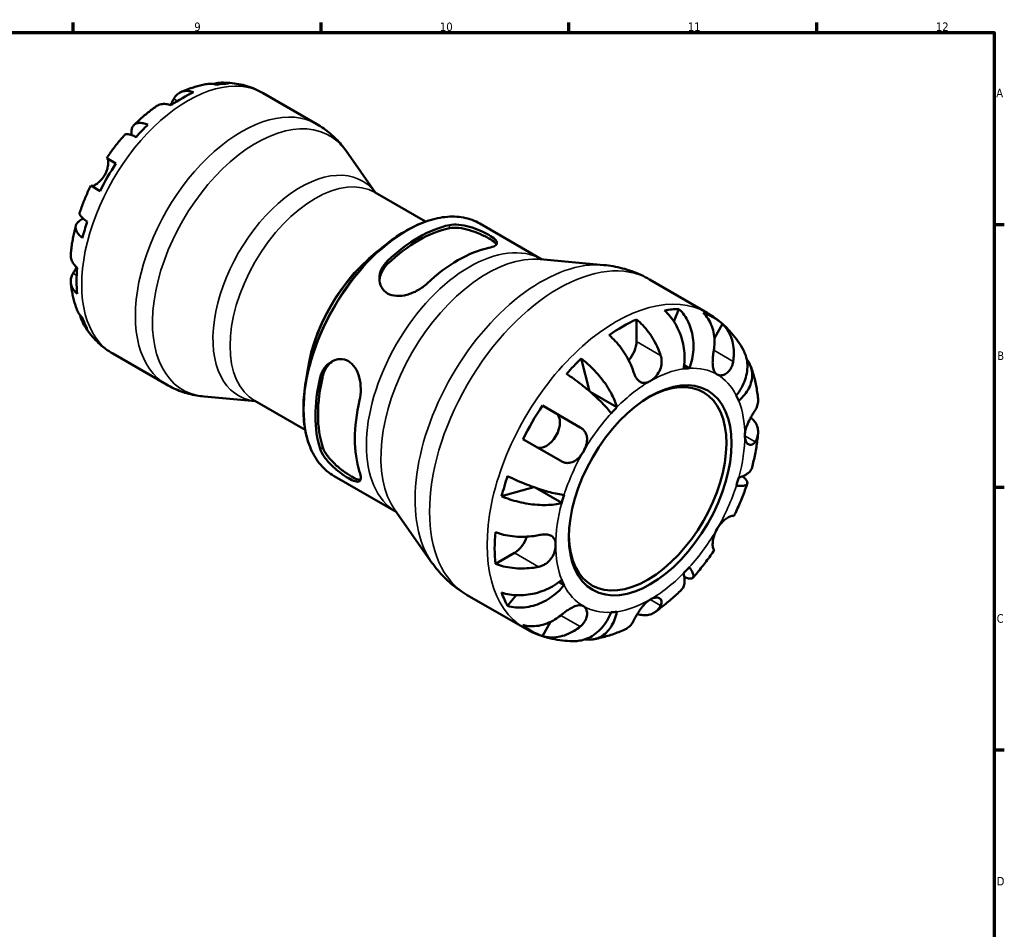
# Model space of a CAD drawing. Header units: millimetres. Extents: x 0 to 903, y -173 to 594.
# Tile 8 of 8: x 546 to 824, y 321 to 578. Entities that reach past the tile are written whole.
import ezdxf

# ---------------------------------------------------------------- set-up
doc = ezdxf.new("R2010")
doc.units = ezdxf.units.MM
for name, color, linetype, lineweight in [('Border (ANSI)', 7, 'Continuous', 70), ('Visible (ANSI)', 7, 'Continuous', 50), ('Visible Narrow (ANSI)', 7, 'Continuous', 35)]:
    doc.layers.add(name, color=color, linetype=linetype, lineweight=lineweight)
doc.styles.add('Note Text (ANSI)', font='tahoma.ttf')

# ---------------------------------------------------------------- blocks, each defined once
blk = doc.blocks.new('Borders Default Border')
at = {"layer": 'Border (ANSI)'}
for p, q in [((560.67, 574), (560.67, 576.8)), ((630.75, 574), (630.75, 576.8)), ((700.83, 574), (700.83, 576.8)), ((770.92, 574), (770.92, 576.8)), ((821, 519.75), (823.8, 519.75)), ((821, 445.5), (823.8, 445.5)), ((821, 371.25), (823.8, 371.25))]:
    blk.add_line(p, q, dxfattribs=at)
at = {"layer": 'Border (ANSI)', "flags": 128}
blk.add_lwpolyline([(20, 20), (20, 574), (821, 574), (821, 20), (20, 20)], dxfattribs=at)
at = {"layer": 'Border (ANSI)', "color": 5, "true_color": 0x0000ff, "char_height": 2.4, "attachment_point": 7, "style": 'Note Text (ANSI)'}
for s, insert in [('9', (594.92, 574.35)), ('10', (664.35, 574.35)), ('11', (734.43, 574.4)), ('12', (804.52, 574.4)), ('A', (821.58, 555.68)), ('B', (821.87, 481.43)), ('C', (821.71, 407.13)), ('D', (821.72, 332.93))]:
    blk.add_mtext(s, dxfattribs=dict(at, insert=insert))

msp = doc.modelspace()

# ---------------------------------------------------------------- linework, layer by layer
at = {"layer": 'Visible (ANSI)'}
for p, q in [((614.4, 556.83), (629.57, 548.07)), ((646.18, 528.67), (637.81, 540.52)), ((570.17, 538.49), (572.79, 536.97)), ((568.29, 529.18), (565.67, 530.7)), ((646.07, 528.73), (660.28, 520.53)), ((675.64, 519.97), (693.17, 509.85)), ((645.51, 511.04), (648.53, 513.56)), ((692.72, 509.89), (710.68, 508.25)), ((723.59, 504.18), (739.85, 494.79)), ((730.51, 492.26), (731.92, 495.83)), ((719.91, 492.9), (719.91, 486.65)), ((744.24, 491.6), (741.92, 487.58)), ((571.9, 483.22), (587.07, 474.46)), ((706.62, 472.62), (704.25, 481.82)), ((627.11, 479.17), (626.44, 475.3)), ((734.83, 479.08), (733.35, 479.94)), ((612.18, 469.78), (597.73, 471.1)), ((714.39, 468.07), (706.86, 472.41)), ((612.07, 469.84), (626.28, 461.64)), ((693.31, 468.52), (703.97, 462.37)), ((698.49, 452.88), (687.83, 459.03)), ((634.44, 448.61), (651.97, 438.49)), ((681.79, 442.91), (690.94, 445.46)), ((698.77, 441.01), (691.24, 445.36)), ((651.71, 438.86), (662.11, 424.13)), ((747.25, 437.38), (747.44, 437.27)), ((685.43, 426.93), (680.02, 423.81)), ((741.96, 427.78), (741.77, 427.89)), ((699.45, 417.79), (697.97, 418.65)), ((672.09, 414.98), (688.35, 405.59)), ((683.49, 411.94), (685.88, 414.95)), ((695.63, 407.41), (693.31, 403.39))]:
    msp.add_line(p, q, dxfattribs=at)
for centre, major_axis, start_param, end_param in [((591.56, 520.94), (21.14, 36.61), 0.332561, 0.452837), ((591.56, 520.94), (-21.14, -36.61), 3.820337, 4.033645), ((591.56, 520.94), (-21.14, -36.61), 4.259552, 4.379828), ((591.56, 520.94), (-21.14, -36.61), 4.605735, 4.819043), ((591.56, 520.94), (-21.14, -36.61), 5.04495, 5.165226), ((658.3, 482.41), (20.6, 35.68), 0.480706, 1.090091), ((658.3, 482.41), (20.08, 34.79), 0.472631, 1.098165), ((669.44, 475.98), (-20.6, -35.68), 3.622298, 4.231683), ((591.56, 520.94), (-21.14, -36.61), 5.391133, 5.604441), ((716.04, 449.08), (25.61, 44.36), 0.331439, 0.453959), ((591.56, 520.94), (-21.14, -36.61), 5.830349, 5.950624), ((716.04, 449.08), (25.61, 44.36), 0.67821, 0.892586), ((716.04, 449.08), (25.61, 44.36), 6.175997, 6.390373), ((716.04, 484.41), (-2.74, -4.75), 1.231025, 2.356194), ((716.04, 449.08), (25.61, 44.36), 1.116838, 1.239357), ((723.79, 444.6), (18.9, 32.74), 0.35936, 0.426039), ((658.3, 482.41), (20.6, 35.68), 2.051502, 2.660887), ((658.3, 482.41), (20.08, 34.79), 2.043428, 2.668961), ((723.06, 445.02), (15.75, 27.28), 2.372413, 7.052365), ((723.79, 444.6), (18.9, 32.74), 5.857147, 5.923826), ((669.44, 475.98), (-20.6, -35.68), 5.193094, 5.80248), ((716.04, 449.08), (25.61, 44.36), 1.463608, 1.677984), ((723.79, 444.6), (-18.9, -32.74), 4.28635, 4.353029), ((694.4, 461.57), (2.74, 4.75), 3.141593, 6.283185), ((716.04, 449.08), (25.61, 44.36), 1.902236, 2.024755), ((723.79, 444.6), (18.9, 32.74), 5.071749, 5.138428), ((723.79, 444.6), (-18.9, -32.74), 5.071749, 5.138428), ((716.04, 449.08), (25.61, 44.36), 2.249007, 2.463382), ((685.43, 431.41), (-2.74, -4.75), 0.785398, 1.910568), ((723.79, 444.6), (18.9, 32.74), 4.28635, 4.353029), ((723.79, 444.6), (-18.9, -32.74), 5.857147, 5.923826), ((716.04, 449.08), (-25.61, -44.36), 5.829227, 5.951746), ((723.79, 444.6), (-18.9, -32.74), 0.35936, 0.426039), ((716.04, 449.08), (-25.61, -44.36), 6.175997, 6.390373)]:
    msp.add_ellipse(centre, major_axis=major_axis, ratio=0.57735, start_param=start_param, end_param=end_param, dxfattribs=at)
msp.add_ellipse((723.79, 444.6), major_axis=(16.26, 28.17), ratio=0.57735, dxfattribs=at)
for points, knots in [([(598.48, 559.4), (597.97, 559.31), (597.46, 559.21), (596.45, 558.97), (595.94, 558.84), (594.95, 558.56), (594.45, 558.4), (593.47, 558.07), (592.99, 557.89), (592.02, 557.51), (591.55, 557.31), (591.07, 557.1)], [5.9478132, 5.9478132, 5.9478132, 5.9478132, 5.9921657, 5.9921657, 6.0365183, 6.0365183, 6.0808708, 6.0808708, 6.1252234, 6.1252234, 6.1695759, 6.1695759, 6.1695759, 6.1695759]), ([(601.32, 559.2), (600.78, 559.36), (600.24, 559.45), (599.35, 559.5), (598.91, 559.47), (598.48, 559.4)], [0.2134337, 0.2134337, 0.2134337, 0.2134337, 0.41601, 0.41601, 0.5861814, 0.5861814, 0.5861814, 0.5861814]), ([(600.38, 559.41), (600.65, 559.5), (600.93, 559.58), (601.81, 559.77), (602.41, 559.81), (603.49, 559.78), (604.07, 559.69), (604.64, 559.53)], [5.9638773, 5.9638773, 5.9638773, 5.9638773, 6.0615675, 6.0615675, 6.2699059, 6.2699059, 6.4724823, 6.4724823, 6.4724823, 6.4724823]), ([(614.4, 556.83), (613.67, 557.25), (612.93, 557.62), (611.4, 558.29), (610.61, 558.57), (609.03, 559.05), (608.23, 559.25), (606.62, 559.55), (605.81, 559.66), (604.19, 559.79), (603.39, 559.81), (602.59, 559.8)], [5.4977871, 5.4977871, 5.4977871, 5.4977871, 5.5646134, 5.5646134, 5.6314396, 5.6314396, 5.6982659, 5.6982659, 5.7650921, 5.7650921, 5.8319184, 5.8319184, 5.8319184, 5.8319184]), ([(589.13, 555.21), (589.29, 555.52), (589.49, 555.82), (590.01, 556.42), (590.36, 556.71), (591.05, 557.11), (591.47, 557.27), (592.36, 557.45), (592.83, 557.47), (593.73, 557.38), (594.23, 557.27), (594.74, 557.1)], [5.5022777, 5.5022777, 5.5022777, 5.5022777, 5.6605055, 5.6605055, 5.8694891, 5.8694891, 6.0782975, 6.0782975, 6.2871059, 6.2871059, 6.4900603, 6.4900603, 6.4900603, 6.4900603]), ([(588.17, 553.49), (588.27, 553.66), (588.36, 553.82), (588.58, 554.2), (588.7, 554.41), (588.92, 554.82), (589.02, 555.01), (589.12, 555.19), (589.13, 555.2), (589.13, 555.21)], [-2.6449892, -2.6449892, -2.6449892, -2.6449892, -2.583387, -2.583387, -2.4954757, -2.4954757, -2.4031024, -2.4031024, -2.3983168, -2.3983168, -2.3983168, -2.3983168]), ([(584.06, 553.05), (583.62, 552.74), (583.19, 552.42), (582.34, 551.77), (581.92, 551.43), (581.08, 550.75), (580.66, 550.4), (579.85, 549.68), (579.44, 549.32), (578.64, 548.57), (578.24, 548.2), (577.85, 547.81)], [0.116293, 0.116293, 0.116293, 0.116293, 0.1612521, 0.1612521, 0.2062112, 0.2062112, 0.2511702, 0.2511702, 0.2961293, 0.2961293, 0.3410884, 0.3410884, 0.3410884, 0.3410884]), ([(588.38, 553.43), (587.87, 553.6), (587.37, 553.7), (586.48, 553.79), (586, 553.78), (585.11, 553.6), (584.7, 553.44), (584.25, 553.18), (584.16, 553.12), (584.06, 553.05)], [0.2134384, 0.2134384, 0.2134384, 0.2134384, 0.4155998, 0.4155998, 0.6240004, 0.6240004, 0.8324011, 0.8324011, 0.8911693, 0.8911693, 0.8911693, 0.8911693]), ([(577.2, 544.97), (577.18, 545.13), (577.17, 545.28), (577.13, 545.87), (577.16, 546.28), (577.31, 546.95), (577.44, 547.27), (577.81, 547.8), (578.05, 548.01), (578.57, 548.28), (578.9, 548.38), (579.64, 548.45), (580.05, 548.42), (580.85, 548.26), (581.31, 548.13), (581.8, 547.93)], [5.15865, 5.15865, 5.15865, 5.15865, 5.225562, 5.225562, 5.435008, 5.435008, 5.643669, 5.643669, 5.85233, 5.85233, 6.060893, 6.060893, 6.269457, 6.269457, 6.472473, 6.472473, 6.472473, 6.472473]), ([(637.81, 540.52), (637.39, 541.11), (636.94, 541.69), (636, 542.82), (635.5, 543.37), (634.44, 544.44), (633.89, 544.95), (632.73, 545.93), (632.13, 546.4), (630.88, 547.28), (630.23, 547.69), (629.57, 548.07)], [5.2374919, 5.2374919, 5.2374919, 5.2374919, 5.289551, 5.289551, 5.34161, 5.34161, 5.3936691, 5.3936691, 5.4457281, 5.4457281, 5.4977871, 5.4977871, 5.4977871, 5.4977871]), ([(575.25, 545.06), (574.88, 544.65), (574.52, 544.23), (573.81, 543.39), (573.46, 542.96), (572.77, 542.09), (572.44, 541.65), (571.77, 540.77), (571.44, 540.32), (570.79, 539.41), (570.48, 538.95), (570.17, 538.49)], [0.4438829, 0.4438829, 0.4438829, 0.4438829, 0.4883047, 0.4883047, 0.5327264, 0.5327264, 0.5771482, 0.5771482, 0.62157, 0.62157, 0.6659918, 0.6659918, 0.6659918, 0.6659918]), ([(578.48, 544.43), (578.02, 544.65), (577.6, 544.83), (576.9, 545.08), (576.55, 545.18), (575.96, 545.28), (575.72, 545.28), (575.43, 545.2), (575.32, 545.14), (575.25, 545.06)], [0.2134337, 0.2134337, 0.2134337, 0.2134337, 0.41601, 0.41601, 0.6243485, 0.6243485, 0.832687, 0.832687, 0.985567, 0.985567, 0.985567, 0.985567]), ([(569.57, 533.64), (569.74, 533.93), (569.89, 534.24), (570.16, 534.88), (570.27, 535.21), (570.47, 535.97), (570.54, 536.39), (570.6, 537.12), (570.6, 537.44), (570.56, 537.86), (570.53, 538.01), (570.46, 538.23), (570.42, 538.31), (570.36, 538.38), (570.34, 538.39), (570.32, 538.4)], [0, 0, 0, 0, 0.1023049, 0.1023049, 0.2116531, 0.2116531, 0.3586874, 0.3586874, 0.4986154, 0.4986154, 0.596139, 0.596139, 0.690343, 0.690343, 0.7235503, 0.7235503, 0.7235503, 0.7235503]), ([(565.82, 530.61), (565.84, 530.59), (565.87, 530.58), (565.97, 530.57), (566.06, 530.57), (566.3, 530.63), (566.45, 530.68), (566.85, 530.88), (567.13, 531.04), (567.79, 531.51), (568.17, 531.84), (568.92, 532.65), (569.27, 533.12), (569.57, 533.64)], [-0.7247441, -0.7247441, -0.7247441, -0.7247441, -0.6829269, -0.6829269, -0.5894676, -0.5894676, -0.4901439, -0.4901439, -0.3493352, -0.3493352, -0.178565, -0.178565, 0, 0, 0, 0]), ([(565.67, 530.7), (565.42, 530.2), (565.18, 529.69), (564.72, 528.68), (564.5, 528.17), (564.06, 527.15), (563.85, 526.64), (563.45, 525.61), (563.25, 525.09), (562.87, 524.05), (562.69, 523.53), (562.52, 523.01)], [0.9048045, 0.9048045, 0.9048045, 0.9048045, 0.9492263, 0.9492263, 0.9936481, 0.9936481, 1.0380699, 1.0380699, 1.0824917, 1.0824917, 1.1269134, 1.1269134, 1.1269134, 1.1269134]), ([(563.3, 515.9), (562.9, 516.22), (562.55, 516.55), (562.01, 517.17), (561.78, 517.51), (561.47, 518.19), (561.39, 518.52), (561.37, 519.11), (561.42, 519.42), (561.69, 520), (561.91, 520.28), (562.41, 520.74), (562.75, 520.97), (563.29, 521.24), (563.43, 521.3), (563.57, 521.36)], [0.213434, 0.213434, 0.213434, 0.213434, 0.41601, 0.41601, 0.624348, 0.624348, 0.832687, 0.832687, 1.041572, 1.041572, 1.250457, 1.250457, 1.460128, 1.460128, 1.52726, 1.52726, 1.52726, 1.52726]), ([(562.52, 523.01), (562.48, 522.91), (562.49, 522.78), (562.57, 522.49), (562.68, 522.28), (563.06, 521.82), (563.32, 521.57), (563.9, 521.09), (564.26, 520.81), (564.68, 520.53)], [5.7003486, 5.7003486, 5.7003486, 5.7003486, 5.8532286, 5.8532286, 6.0615671, 6.0615671, 6.2699056, 6.2699056, 6.472482, 6.472482, 6.472482, 6.472482]), ([(675.64, 519.97), (674.23, 520.79), (672.68, 521.36), (669.36, 521.98), (667.6, 522.03), (663.95, 521.63), (662.06, 521.17), (658.21, 519.78), (656.26, 518.84), (652.36, 516.52), (650.42, 515.13), (648.53, 513.56)], [5.497787, 5.497787, 5.497787, 5.497787, 5.698242, 5.698242, 5.898696, 5.898696, 6.099151, 6.099151, 6.299606, 6.299606, 6.50006, 6.50006, 6.50006, 6.50006]), ([(561.44, 519.38), (561.3, 518.85), (561.17, 518.32), (560.93, 517.25), (560.81, 516.72), (560.6, 515.65), (560.51, 515.12), (560.33, 514.05), (560.25, 513.52), (560.11, 512.45), (560.05, 511.92), (560, 511.38)], [1.2297079, 1.2297079, 1.2297079, 1.2297079, 1.274667, 1.274667, 1.3196261, 1.3196261, 1.3645852, 1.3645852, 1.4095442, 1.4095442, 1.4545033, 1.4545033, 1.4545033, 1.4545033]), ([(667.04, 519.55), (667.76, 519.7), (668.67, 519.74), (670.65, 519.55), (671.72, 519.33), (673.67, 518.77), (674.69, 518.41), (676.59, 517.6), (677.47, 517.16), (678.18, 516.76), (678.89, 516.34), (679.5, 515.92), (680.3, 515.16), (680.48, 514.82), (680.48, 514.23), (680.29, 513.95), (679.49, 513.47), (678.88, 513.27), (678.18, 513.12)], [-1.238072, -1.238072, -1.238072, -1.238072, -0.917132, -0.917132, -0.596191, -0.596191, -0.298096, -0.298096, 0, 0, 0, 0.304706, 0.304706, 0.609413, 0.609413, 0.923783, 0.923783, 1.238154, 1.238154, 1.238154, 1.238154]), ([(667.04, 518.66), (667.76, 518.81), (668.67, 518.84), (670.65, 518.63), (671.72, 518.4), (673.68, 517.82), (674.69, 517.45), (676.59, 516.64), (677.47, 516.2), (678.18, 515.79), (678.9, 515.37), (679.5, 514.95), (680.08, 514.4), (680.22, 514.24), (680.32, 514.08)], [-1.241223, -1.241223, -1.241223, -1.241223, -0.918836, -0.918836, -0.59645, -0.59645, -0.298225, -0.298225, 0, 0, 0, 0.305239, 0.305239, 0.447726, 0.447726, 0.447726, 0.447726]), ([(560, 511.38), (559.99, 511.27), (559.99, 511.15), (559.98, 510.64), (560.05, 510.2), (560.34, 509.34), (560.57, 508.92), (561.09, 508.19), (561.43, 507.81), (561.84, 507.46)], [5.812345, 5.812345, 5.812345, 5.812345, 5.8711132, 5.8711132, 6.0795138, 6.0795138, 6.2879145, 6.2879145, 6.4900758, 6.4900758, 6.4900758, 6.4900758]), ([(660.7, 503.02), (659.97, 502.35), (659.07, 501.68), (657.09, 500.57), (656.02, 500.13), (654.06, 499.61), (653.04, 499.47), (651.14, 499.58), (650.26, 499.83), (648.84, 500.65), (648.23, 501.27), (647.44, 502.75), (647.25, 503.61), (647.25, 505.29), (647.45, 506.22), (648.25, 507.97), (648.85, 508.79), (649.56, 509.45)], [1.202621, 1.202621, 1.202621, 1.202621, 1.523562, 1.523562, 1.844502, 1.844502, 2.142598, 2.142598, 2.440693, 2.440693, 2.7454, 2.7454, 3.050106, 3.050106, 3.364477, 3.364477, 3.678847, 3.678847, 3.678847, 3.678847]), ([(560.67, 505.91), (560.75, 506.04), (560.83, 506.17), (561.01, 506.46), (561.11, 506.62), (561.33, 506.99), (561.45, 507.21), (561.61, 507.49), (561.65, 507.55), (561.68, 507.6)], [-0.7287781, -0.7287781, -0.7287781, -0.7287781, -0.6586458, -0.6586458, -0.5894874, -0.5894874, -0.5028286, -0.5028286, -0.4822585, -0.4822585, -0.4822585, -0.4822585]), ([(647.27, 503.97), (647.33, 504.7), (647.52, 505.46), (648.25, 507.07), (648.85, 507.9), (649.56, 508.57)], [3.1124084, 3.1124084, 3.1124084, 3.1124084, 3.3706205, 3.3706205, 3.6860399, 3.6860399, 3.6860399, 3.6860399]), ([(723.59, 504.18), (722.79, 504.64), (721.97, 505.07), (720.28, 505.85), (719.43, 506.2), (717.7, 506.82), (716.82, 507.09), (715.07, 507.55), (714.19, 507.74), (712.43, 508.05), (711.55, 508.17), (710.68, 508.25)], [5.4977871, 5.4977871, 5.4977871, 5.4977871, 5.5498462, 5.5498462, 5.6019052, 5.6019052, 5.6539643, 5.6539643, 5.7060233, 5.7060233, 5.7580823, 5.7580823, 5.7580823, 5.7580823]), ([(561.84, 500.11), (561.43, 500.46), (561.09, 500.84), (560.57, 501.57), (560.34, 501.99), (560.05, 502.85), (559.98, 503.29), (559.99, 504.09), (560.06, 504.53), (560.32, 505.29), (560.48, 505.61), (560.67, 505.91)], [0.2134384, 0.2134384, 0.2134384, 0.2134384, 0.4155998, 0.4155998, 0.6240004, 0.6240004, 0.8324011, 0.8324011, 1.0417882, 1.0417882, 1.2012424, 1.2012424, 1.2012424, 1.2012424]), ([(560.01, 503.28), (560.06, 502.77), (560.12, 502.26), (560.28, 501.23), (560.37, 500.72), (560.57, 499.71), (560.68, 499.2), (560.93, 498.2), (561.07, 497.7), (561.37, 496.7), (561.54, 496.21), (561.72, 495.72)], [1.6844057, 1.6844057, 1.6844057, 1.6844057, 1.7287583, 1.7287583, 1.7731108, 1.7731108, 1.8174634, 1.8174634, 1.8618159, 1.8618159, 1.9061685, 1.9061685, 1.9061685, 1.9061685]), ([(561.72, 495.72), (561.87, 495.31), (562.06, 494.92), (562.55, 494.17), (562.89, 493.75), (563.3, 493.36)], [6.0997109, 6.0997109, 6.0997109, 6.0997109, 6.2694571, 6.2694571, 6.4724733, 6.4724733, 6.4724733, 6.4724733]), ([(733.19, 478.92), (733.34, 479.68), (733.44, 480.54), (733.51, 482.32), (733.47, 483.22), (733.29, 484.89), (733.13, 485.8), (732.68, 487.59), (732.39, 488.48), (731.75, 490.03), (731.35, 490.86), (730.45, 492.4), (729.95, 493.12), (728.97, 494.32), (728.41, 494.91), (727.82, 495.43)], [6.108021, 6.108021, 6.108021, 6.108021, 6.36331, 6.36331, 6.618599, 6.618599, 6.872954, 6.872954, 7.127308, 7.127308, 7.381015, 7.381015, 7.634722, 7.634722, 7.881432, 7.881432, 7.881432, 7.881432]), ([(731.92, 495.83), (732.48, 495.31), (732.99, 494.71), (733.85, 493.5), (734.27, 492.78), (734.99, 491.22), (735.28, 490.38), (735.69, 488.8), (735.86, 487.91), (736.03, 486.09), (736.04, 485.16), (735.93, 483.47), (735.81, 482.54), (735.41, 480.74), (735.14, 479.86), (734.83, 479.08)], [0.259915, 0.259915, 0.259915, 0.259915, 0.506624, 0.506624, 0.760331, 0.760331, 1.014038, 1.014038, 1.268393, 1.268393, 1.522747, 1.522747, 1.778036, 1.778036, 2.033325, 2.033325, 2.033325, 2.033325]), ([(564.68, 490.32), (564.26, 490.73), (563.9, 491.19), (563.32, 492.11), (563.06, 492.65), (562.78, 493.51), (562.71, 493.79), (562.66, 494.06)], [0.2134337, 0.2134337, 0.2134337, 0.2134337, 0.41601, 0.41601, 0.6243485, 0.6243485, 0.7220387, 0.7220387, 0.7220387, 0.7220387]), ([(719.91, 492.9), (720.53, 492.39), (721.14, 491.82), (722.23, 490.67), (722.81, 489.98), (723.89, 488.52), (724.39, 487.74), (725.24, 486.27), (725.66, 485.44), (726.3, 483.97), (726.54, 483.32), (726.74, 482.71)], [0.259921, 0.259921, 0.259921, 0.259921, 0.506095, 0.506095, 0.759882, 0.759882, 1.013669, 1.013669, 1.268671, 1.268671, 1.462668, 1.462668, 1.462668, 1.462668]), ([(741.77, 484.2), (741.87, 484.84), (741.94, 485.51), (741.98, 487.06), (741.91, 487.92), (741.67, 489.45), (741.46, 490.26), (740.89, 491.78), (740.53, 492.48), (739.76, 493.67), (739.29, 494.25), (738.76, 494.76)], [6.701462, 6.701462, 6.701462, 6.701462, 6.895459, 6.895459, 7.150461, 7.150461, 7.404248, 7.404248, 7.658035, 7.658035, 7.904209, 7.904209, 7.904209, 7.904209]), ([(750.11, 484.22), (749.64, 485.07), (749.13, 485.9), (748.01, 487.51), (747.41, 488.29), (746.12, 489.79), (745.43, 490.52), (743.96, 491.88), (743.19, 492.53), (741.57, 493.73), (740.73, 494.29), (739.85, 494.79)], [5.164804, 5.164804, 5.164804, 5.164804, 5.2314006, 5.2314006, 5.2979972, 5.2979972, 5.3645939, 5.3645939, 5.4311905, 5.4311905, 5.4977871, 5.4977871, 5.4977871, 5.4977871]), ([(563.42, 491.97), (563.81, 491.27), (564.23, 490.58), (565.15, 489.25), (565.65, 488.6), (566.72, 487.36), (567.29, 486.76), (568.5, 485.63), (569.14, 485.09), (570.48, 484.1), (571.17, 483.64), (571.9, 483.22)], [2.0220633, 2.0220633, 2.0220633, 2.0220633, 2.0888895, 2.0888895, 2.1557158, 2.1557158, 2.222542, 2.222542, 2.2893682, 2.2893682, 2.3561945, 2.3561945, 2.3561945, 2.3561945]), ([(744.24, 491.6), (744.77, 491.09), (745.24, 490.5), (746.01, 489.32), (746.37, 488.61), (746.94, 487.1), (747.15, 486.29), (747.39, 484.76), (747.46, 483.9), (747.42, 482.35), (747.35, 481.67), (747.25, 481.03)], [0.259921, 0.259921, 0.259921, 0.259921, 0.506095, 0.506095, 0.759882, 0.759882, 1.013669, 1.013669, 1.268671, 1.268671, 1.462668, 1.462668, 1.462668, 1.462668]), ([(718.99, 478.23), (718.79, 478.85), (718.55, 479.49), (717.91, 480.97), (717.49, 481.8), (716.64, 483.27), (716.14, 484.04), (715.06, 485.51), (714.48, 486.2), (713.39, 487.35), (712.78, 487.92), (712.16, 488.42)], [6.701463, 6.701463, 6.701463, 6.701463, 6.895461, 6.895461, 7.150463, 7.150463, 7.404249, 7.404249, 7.658036, 7.658036, 7.904211, 7.904211, 7.904211, 7.904211]), ([(630.51, 476.46), (630.74, 477.42), (631.16, 478.37), (632.31, 479.96), (633.04, 480.6), (634.5, 481.4), (635.32, 481.65), (636.97, 481.69), (637.79, 481.47), (638.49, 481.07), (639.19, 480.66), (639.85, 480.02), (640.9, 478.43), (641.29, 477.48), (641.81, 475.53), (641.97, 474.38), (642, 472.11), (641.87, 470.99), (641.65, 470.03)], [-1.238072, -1.238072, -1.238072, -1.238072, -0.917132, -0.917132, -0.596191, -0.596191, -0.298096, -0.298096, 0, 0, 0, 0.298096, 0.298096, 0.596191, 0.596191, 0.917132, 0.917132, 1.238072, 1.238072, 1.238072, 1.238072]), ([(704.25, 481.82), (704.9, 481.34), (705.56, 480.8), (706.76, 479.73), (707.42, 479.1), (708.68, 477.77), (709.29, 477.07), (710.35, 475.75), (710.9, 475.02), (711.89, 473.54), (712.34, 472.8), (713.08, 471.45), (713.44, 470.73), (714.01, 469.33), (714.24, 468.65), (714.39, 468.07)], [0.259915, 0.259915, 0.259915, 0.259915, 0.506624, 0.506624, 0.760331, 0.760331, 1.014038, 1.014038, 1.268393, 1.268393, 1.522747, 1.522747, 1.778036, 1.778036, 2.033325, 2.033325, 2.033325, 2.033325]), ([(726.74, 482.71), (726.83, 482.45), (726.89, 482.19), (726.99, 481.65), (727.01, 481.38), (727.03, 480.77), (727.01, 480.42), (726.87, 479.47), (726.67, 478.87), (726.1, 477.7), (725.71, 477.15), (724.81, 476.17), (724.3, 475.76), (723.79, 475.46)], [-0.8875052, -0.8875052, -0.8875052, -0.8875052, -0.8017306, -0.8017306, -0.7174906, -0.7174906, -0.6120124, -0.6120124, -0.4235191, -0.4235191, -0.2176208, -0.2176208, 0, 0, 0, 0]), ([(742.69, 477.34), (742.48, 477.46), (742.3, 477.62), (741.97, 478.03), (741.84, 478.28), (741.59, 478.96), (741.51, 479.42), (741.43, 480.42), (741.43, 480.95), (741.48, 481.88), (741.51, 482.28), (741.6, 483.05), (741.65, 483.43), (741.73, 483.93), (741.75, 484.06), (741.77, 484.2)], [0, 0, 0, 0, 0.1244062, 0.1244062, 0.2573758, 0.2573758, 0.4364064, 0.4364064, 0.6067469, 0.6067469, 0.7254747, 0.7254747, 0.8401791, 0.8401791, 0.8811518, 0.8811518, 0.8811518, 0.8811518]), ([(748.13, 471.41), (748.64, 472.06), (749.15, 472.81), (750.01, 474.35), (750.35, 475.14), (750.85, 476.61), (751.05, 477.42), (751.26, 479.02), (751.27, 479.81), (751.16, 481.21), (751.02, 481.96), (750.61, 483.22), (750.38, 483.75), (750.11, 484.22)], [6.108021, 6.108021, 6.108021, 6.108021, 6.36331, 6.36331, 6.618599, 6.618599, 6.872954, 6.872954, 7.127308, 7.127308, 7.381015, 7.381015, 7.579764, 7.579764, 7.579764, 7.579764]), ([(751.06, 481.63), (751.23, 481.41), (751.39, 481.19), (751.86, 480.47), (752.14, 479.87), (752.52, 478.63), (752.62, 477.99), (752.65, 476.78), (752.58, 476.11), (752.25, 474.77), (751.99, 474.1), (751.37, 472.89), (750.96, 472.24), (749.97, 471), (749.39, 470.41), (748.81, 469.9)], [0.400832, 0.400832, 0.400832, 0.400832, 0.506624, 0.506624, 0.760331, 0.760331, 1.014038, 1.014038, 1.268393, 1.268393, 1.522747, 1.522747, 1.778036, 1.778036, 2.033325, 2.033325, 2.033325, 2.033325]), ([(631.27, 476.9), (631.51, 477.87), (631.94, 478.82), (632.98, 480.25), (633.53, 480.77), (634.11, 481.18)], [-1.2412226, -1.2412226, -1.2412226, -1.2412226, -0.9188364, -0.9188364, -0.667278, -0.667278, -0.667278, -0.667278]), ([(747.25, 481.03), (747.22, 480.87), (747.19, 480.71), (747.07, 480.19), (746.96, 479.86), (746.67, 479.2), (746.49, 478.88), (746, 478.2), (745.66, 477.87), (744.86, 477.32), (744.39, 477.15), (743.48, 477.04), (743.05, 477.13), (742.69, 477.34)], [-0.8825882, -0.8825882, -0.8825882, -0.8825882, -0.8313188, -0.8313188, -0.7175115, -0.7175115, -0.5966372, -0.5966372, -0.4253706, -0.4253706, -0.2174497, -0.2174497, 0, 0, 0, 0]), ([(754.28, 470.48), (754.21, 471.1), (754.13, 471.71), (753.95, 472.95), (753.84, 473.56), (753.6, 474.78), (753.47, 475.39), (753.17, 476.6), (753, 477.2), (752.64, 478.4), (752.44, 478.99), (752.22, 479.58)], [4.8265967, 4.8265967, 4.8265967, 4.8265967, 4.8706026, 4.8706026, 4.9146084, 4.9146084, 4.9586142, 4.9586142, 5.0026201, 5.0026201, 5.0466259, 5.0466259, 5.0466259, 5.0466259]), ([(712.74, 466.33), (712.44, 466.75), (712.04, 467.25), (711.13, 468.3), (710.62, 468.85), (709.6, 469.9), (709, 470.48), (707.72, 471.66), (707.04, 472.26), (705.77, 473.34), (705.05, 473.93), (703.6, 475.06), (702.86, 475.61), (701.54, 476.56), (700.84, 477.04), (700.15, 477.49)], [6.108021, 6.108021, 6.108021, 6.108021, 6.36331, 6.36331, 6.618599, 6.618599, 6.872953, 6.872953, 7.127308, 7.127308, 7.381015, 7.381015, 7.634722, 7.634722, 7.881432, 7.881432, 7.881432, 7.881432]), ([(723.79, 475.46), (723.43, 475.26), (723.07, 475.11), (722.3, 474.92), (721.9, 474.91), (721.17, 475.1), (720.85, 475.28), (720.3, 475.76), (720.06, 476.04), (719.7, 476.59), (719.58, 476.82), (719.35, 477.29), (719.25, 477.52), (719.1, 477.92), (719.04, 478.07), (718.99, 478.23)], [0, 0, 0, 0, 0.1523969, 0.1523969, 0.3375112, 0.3375112, 0.5056419, 0.5056419, 0.6517024, 0.6517024, 0.7431084, 0.7431084, 0.8255616, 0.8255616, 0.8775474, 0.8775474, 0.8775474, 0.8775474]), ([(587.07, 474.46), (587.73, 474.08), (588.41, 473.72), (589.8, 473.08), (590.51, 472.79), (591.93, 472.28), (592.66, 472.06), (594.1, 471.68), (594.83, 471.52), (596.28, 471.27), (597.01, 471.17), (597.73, 471.1)], [2.3561945, 2.3561945, 2.3561945, 2.3561945, 2.4082535, 2.4082535, 2.4603126, 2.4603126, 2.5123716, 2.5123716, 2.5644307, 2.5644307, 2.6164897, 2.6164897, 2.6164897, 2.6164897]), ([(626.44, 475.3), (626.02, 472.87), (625.79, 470.5), (625.73, 465.97), (625.89, 463.8), (626.61, 459.77), (627.16, 457.91), (628.64, 454.54), (629.57, 453.04), (631.76, 450.49), (633.03, 449.43), (634.44, 448.61)], [1.353921, 1.353921, 1.353921, 1.353921, 1.554376, 1.554376, 1.754831, 1.754831, 1.955285, 1.955285, 2.15574, 2.15574, 2.356194, 2.356194, 2.356194, 2.356194]), ([(753.47, 467.28), (753.7, 467.64), (753.89, 468.03), (754.22, 468.96), (754.3, 469.49), (754.3, 470.14), (754.3, 470.31), (754.28, 470.48)], [6.7014617, 6.7014617, 6.7014617, 6.7014617, 6.8954595, 6.8954595, 7.1504613, 7.1504613, 7.2340781, 7.2340781, 7.2340781, 7.2340781]), ([(750.52, 460.03), (750.52, 460.43), (750.56, 460.85), (750.75, 461.76), (750.89, 462.26), (751.32, 463.4), (751.63, 464.05), (752.16, 465.06), (752.37, 465.45), (752.73, 466.07), (752.89, 466.33), (753.18, 466.81), (753.32, 467.04), (753.46, 467.25), (753.46, 467.26), (753.47, 467.28)], [-3.8069636, -3.8069636, -3.8069636, -3.8069636, -3.6614952, -3.6614952, -3.5009101, -3.5009101, -3.2876159, -3.2876159, -3.1467889, -3.1467889, -3.0396524, -3.0396524, -2.9271291, -2.9271291, -2.9205248, -2.9205248, -2.9205248, -2.9205248]), ([(752.24, 465.22), (752.65, 464.84), (753, 464.44), (753.59, 463.61), (753.87, 463.1), (754.22, 462.06), (754.31, 461.52), (754.3, 460.54), (754.22, 460.01), (753.89, 459.08), (753.7, 458.69), (753.47, 458.33)], [0.293136, 0.293136, 0.293136, 0.293136, 0.506095, 0.506095, 0.759882, 0.759882, 1.013669, 1.013669, 1.268671, 1.268671, 1.462668, 1.462668, 1.462668, 1.462668]), ([(703.97, 462.37), (704.1, 462.3), (704.22, 462.22), (704.6, 461.95), (704.84, 461.74), (705.27, 461.25), (705.45, 460.98), (705.79, 460.26), (705.91, 459.81), (705.98, 458.72), (705.9, 458.1), (705.54, 456.8), (705.25, 456.14), (704.89, 455.51)], [-0.8825882, -0.8825882, -0.8825882, -0.8825882, -0.8313188, -0.8313188, -0.7175115, -0.7175115, -0.5966372, -0.5966372, -0.4253706, -0.4253706, -0.2174497, -0.2174497, 0, 0, 0, 0]), ([(753.47, 458.33), (753.4, 458.21), (753.32, 458.11), (753.11, 457.86), (752.97, 457.73), (752.66, 457.52), (752.48, 457.45), (752.04, 457.38), (751.78, 457.44), (751.24, 457.77), (750.99, 458.08), (750.62, 458.91), (750.52, 459.44), (750.52, 460.03)], [-0.8764491, -0.8764491, -0.8764491, -0.8764491, -0.8146322, -0.8146322, -0.7114626, -0.7114626, -0.5965347, -0.5965347, -0.4233389, -0.4233389, -0.2170999, -0.2170999, 0, 0, 0, 0]), ([(752.56, 451), (752.72, 451.64), (752.88, 452.28), (753.17, 453.56), (753.31, 454.2), (753.56, 455.48), (753.68, 456.13), (753.89, 457.41), (753.98, 458.05), (754.15, 459.33), (754.22, 459.97), (754.28, 460.61)], [4.3725028, 4.3725028, 4.3725028, 4.3725028, 4.417093, 4.417093, 4.4616833, 4.4616833, 4.5062735, 4.5062735, 4.5508637, 4.5508637, 4.595454, 4.595454, 4.595454, 4.595454]), ([(641.88, 447.5), (641.69, 447.51), (641.47, 447.55), (640.69, 447.79), (640.03, 448.1), (638.63, 448.91), (637.8, 449.45), (636.15, 450.69), (635.32, 451.39), (633.84, 452.79), (633.11, 453.6), (631.94, 455.21), (631.51, 456.01), (631.27, 456.71)], [1.997615, 1.997615, 1.997615, 1.997615, 2.146498, 2.146498, 2.444723, 2.444723, 2.742949, 2.742949, 3.041174, 3.041174, 3.36356, 3.36356, 3.685946, 3.685946, 3.685946, 3.685946]), ([(641.65, 449.84), (641.87, 449.14), (642, 448.51), (641.97, 447.57), (641.81, 447.26), (641.29, 446.99), (640.9, 446.99), (639.85, 447.31), (639.19, 447.62), (637.79, 448.43), (636.97, 448.97), (635.32, 450.21), (634.5, 450.92), (633.04, 452.33), (632.31, 453.15), (631.16, 454.77), (630.74, 455.57), (630.51, 456.27)], [1.202621, 1.202621, 1.202621, 1.202621, 1.523562, 1.523562, 1.844502, 1.844502, 2.142598, 2.142598, 2.440693, 2.440693, 2.738789, 2.738789, 3.036885, 3.036885, 3.357825, 3.357825, 3.678765, 3.678765, 3.678765, 3.678765]), ([(704.89, 455.51), (704.68, 455.15), (704.45, 454.81), (703.93, 454.14), (703.65, 453.83), (702.93, 453.17), (702.49, 452.86), (701.59, 452.45), (701.13, 452.33), (700.35, 452.3), (700.02, 452.32), (699.4, 452.46), (699.09, 452.57), (698.69, 452.77), (698.59, 452.82), (698.49, 452.88)], [0, 0, 0, 0, 0.1244062, 0.1244062, 0.2573758, 0.2573758, 0.4364064, 0.4364064, 0.6067469, 0.6067469, 0.7254747, 0.7254747, 0.8401791, 0.8401791, 0.8811518, 0.8811518, 0.8811518, 0.8811518]), ([(748.81, 448.19), (749.39, 448.36), (749.97, 448.57), (750.96, 449.06), (751.37, 449.34), (751.99, 449.91), (752.25, 450.24), (752.47, 450.73), (752.52, 450.87), (752.56, 451)], [6.1080207, 6.1080207, 6.1080207, 6.1080207, 6.3633097, 6.3633097, 6.6185987, 6.6185987, 6.8729533, 6.8729533, 6.9676749, 6.9676749, 6.9676749, 6.9676749]), ([(683.49, 448.62), (684.22, 448.25), (684.99, 447.89), (686.47, 447.22), (687.31, 446.85), (689.02, 446.16), (689.88, 445.84), (691.46, 445.27), (692.32, 444.99), (693.98, 444.47), (694.79, 444.24), (696.2, 443.88), (696.94, 443.71), (698.3, 443.45), (698.93, 443.36), (699.45, 443.3)], [0.259915, 0.259915, 0.259915, 0.259915, 0.506624, 0.506624, 0.760331, 0.760331, 1.014038, 1.014038, 1.268393, 1.268393, 1.522747, 1.522747, 1.778036, 1.778036, 2.033325, 2.033325, 2.033325, 2.033325]), ([(749.89, 448.56), (750.24, 448.26), (750.56, 447.95), (751.02, 447.39), (751.16, 447.14), (751.27, 446.72), (751.26, 446.52), (751.05, 446.2), (750.85, 446.08), (750.35, 445.91), (750.01, 445.85), (749.15, 445.82), (748.64, 445.85), (748.13, 445.9)], [0.506908, 0.506908, 0.506908, 0.506908, 0.760331, 0.760331, 1.014038, 1.014038, 1.268393, 1.268393, 1.522747, 1.522747, 1.778036, 1.778036, 2.033325, 2.033325, 2.033325, 2.033325]), ([(747.44, 437.27), (747.73, 437.87), (748.02, 438.48), (748.57, 439.7), (748.84, 440.31), (749.37, 441.53), (749.62, 442.15), (750.11, 443.39), (750.34, 444.01), (750.79, 445.25), (751.01, 445.87), (751.22, 446.5)], [4.0470663, 4.0470663, 4.0470663, 4.0470663, 4.0911151, 4.0911151, 4.1351639, 4.1351639, 4.1792127, 4.1792127, 4.2232615, 4.2232615, 4.2673103, 4.2673103, 4.2673103, 4.2673103]), ([(698.77, 441.01), (698.18, 440.85), (697.49, 440.7), (695.99, 440.5), (695.18, 440.45), (693.65, 440.41), (692.78, 440.43), (691, 440.56), (690.09, 440.66), (688.42, 440.92), (687.51, 441.1), (685.73, 441.53), (684.85, 441.78), (683.32, 442.29), (682.53, 442.59), (681.79, 442.91)], [6.108021, 6.108021, 6.108021, 6.108021, 6.36331, 6.36331, 6.618599, 6.618599, 6.872954, 6.872954, 7.127308, 7.127308, 7.381015, 7.381015, 7.634722, 7.634722, 7.881432, 7.881432, 7.881432, 7.881432]), ([(742.69, 433.69), (742.89, 434.05), (743.12, 434.39), (743.64, 435.06), (743.92, 435.38), (744.6, 436.06), (745, 436.39), (745.73, 436.9), (746.06, 437.09), (746.54, 437.31), (746.71, 437.36), (746.99, 437.43), (747.09, 437.43), (747.2, 437.41), (747.23, 437.4), (747.25, 437.38)], [0, 0, 0, 0, 0.1244062, 0.1244062, 0.2573758, 0.2573758, 0.4364064, 0.4364064, 0.6067469, 0.6067469, 0.7254747, 0.7254747, 0.8401791, 0.8401791, 0.8811518, 0.8811518, 0.8811518, 0.8811518]), ([(680.02, 432.76), (680.77, 432.47), (681.57, 432.23), (683.11, 431.87), (683.99, 431.71), (685.8, 431.5), (686.73, 431.46), (688.42, 431.46), (689.35, 431.51), (690.95, 431.69), (691.63, 431.8), (692.26, 431.94)], [0.259921, 0.259921, 0.259921, 0.259921, 0.506095, 0.506095, 0.759882, 0.759882, 1.013669, 1.013669, 1.268671, 1.268671, 1.462668, 1.462668, 1.462668, 1.462668]), ([(692.26, 431.94), (692.46, 431.98), (692.66, 432.01), (693.17, 432.09), (693.48, 432.12), (694.12, 432.14), (694.43, 432.13), (695.17, 432.02), (695.56, 431.9), (696.27, 431.46), (696.56, 431.14), (696.96, 430.29), (697.06, 429.76), (697.06, 429.17)], [-0.8764491, -0.8764491, -0.8764491, -0.8764491, -0.8146322, -0.8146322, -0.7114626, -0.7114626, -0.5965347, -0.5965347, -0.4233389, -0.4233389, -0.2170999, -0.2170999, 0, 0, 0, 0]), ([(741.77, 427.89), (741.74, 427.91), (741.72, 427.93), (741.64, 428.03), (741.59, 428.13), (741.51, 428.41), (741.47, 428.6), (741.43, 429.14), (741.43, 429.53), (741.53, 430.51), (741.64, 431.12), (742.04, 432.4), (742.32, 433.06), (742.69, 433.69)], [-0.8825882, -0.8825882, -0.8825882, -0.8825882, -0.8313188, -0.8313188, -0.7175115, -0.7175115, -0.5966372, -0.5966372, -0.4253706, -0.4253706, -0.2174497, -0.2174497, 0, 0, 0, 0]), ([(697.06, 429.17), (697.06, 428.77), (697.01, 428.35), (696.82, 427.44), (696.66, 426.96), (696.17, 425.85), (695.78, 425.25), (694.99, 424.39), (694.64, 424.08), (693.97, 423.63), (693.66, 423.47), (693.01, 423.19), (692.67, 423.08), (692.3, 423), (692.28, 422.99), (692.26, 422.99)], [-3.8069636, -3.8069636, -3.8069636, -3.8069636, -3.6614952, -3.6614952, -3.5009101, -3.5009101, -3.2876159, -3.2876159, -3.1467889, -3.1467889, -3.0396524, -3.0396524, -2.9271291, -2.9271291, -2.9205248, -2.9205248, -2.9205248, -2.9205248]), ([(735.86, 419.89), (736.3, 420.39), (736.73, 420.89), (737.58, 421.9), (738, 422.42), (738.83, 423.46), (739.23, 423.98), (740.03, 425.05), (740.43, 425.59), (741.2, 426.68), (741.58, 427.23), (741.96, 427.78)], [3.5866713, 3.5866713, 3.5866713, 3.5866713, 3.6307201, 3.6307201, 3.6747689, 3.6747689, 3.7188177, 3.7188177, 3.7628665, 3.7628665, 3.8069153, 3.8069153, 3.8069153, 3.8069153]), ([(662.11, 424.13), (662.62, 423.42), (663.16, 422.71), (664.3, 421.34), (664.91, 420.68), (666.19, 419.39), (666.86, 418.76), (668.26, 417.58), (668.99, 417.01), (670.51, 415.94), (671.29, 415.44), (672.09, 414.98)], [2.0958993, 2.0958993, 2.0958993, 2.0958993, 2.1479583, 2.1479583, 2.2000174, 2.2000174, 2.2520764, 2.2520764, 2.3041354, 2.3041354, 2.3561945, 2.3561945, 2.3561945, 2.3561945]), ([(692.26, 422.99), (691.63, 422.86), (690.95, 422.74), (689.35, 422.56), (688.42, 422.51), (686.73, 422.51), (685.8, 422.55), (683.99, 422.76), (683.11, 422.92), (681.57, 423.29), (680.77, 423.53), (680.02, 423.81)], [6.701462, 6.701462, 6.701462, 6.701462, 6.895459, 6.895459, 7.150461, 7.150461, 7.404248, 7.404248, 7.658035, 7.658035, 7.904209, 7.904209, 7.904209, 7.904209]), ([(732.63, 416.48), (732.73, 416.58), (732.82, 416.69), (733.13, 417.13), (733.29, 417.52), (733.47, 418.34), (733.51, 418.84), (733.44, 419.94), (733.34, 420.55), (733.19, 421.14)], [1.1736712, 1.1736712, 1.1736712, 1.1736712, 1.2683929, 1.2683929, 1.5227474, 1.5227474, 1.7780365, 1.7780365, 2.0333255, 2.0333255, 2.0333255, 2.0333255]), ([(734.83, 422.87), (735.14, 422.45), (735.41, 422.02), (735.81, 421.27), (735.93, 420.94), (736.04, 420.42), (736.03, 420.19), (735.86, 419.85), (735.69, 419.74), (735.28, 419.63), (734.99, 419.62), (734.27, 419.74), (733.85, 419.86), (733.41, 420.02)], [6.108021, 6.108021, 6.108021, 6.108021, 6.36331, 6.36331, 6.618599, 6.618599, 6.872954, 6.872954, 7.127308, 7.127308, 7.381015, 7.381015, 7.634439, 7.634439, 7.634439, 7.634439]), ([(681.79, 415.69), (682.53, 415.44), (683.32, 415.25), (684.85, 415.01), (685.73, 414.93), (687.51, 414.92), (688.42, 414.99), (690.09, 415.22), (691, 415.4), (692.78, 415.91), (693.65, 416.23), (695.18, 416.9), (695.99, 417.32), (697.49, 418.27), (698.18, 418.79), (698.77, 419.3)], [0.259915, 0.259915, 0.259915, 0.259915, 0.506624, 0.506624, 0.760331, 0.760331, 1.014038, 1.014038, 1.268393, 1.268393, 1.522747, 1.522747, 1.778036, 1.778036, 2.033325, 2.033325, 2.033325, 2.033325]), ([(699.45, 417.79), (698.93, 417.14), (698.3, 416.46), (696.94, 415.22), (696.2, 414.65), (694.79, 413.71), (693.98, 413.25), (692.32, 412.49), (691.46, 412.19), (689.88, 411.76), (689.02, 411.59), (687.31, 411.43), (686.47, 411.44), (684.99, 411.58), (684.22, 411.72), (683.49, 411.94)], [6.108021, 6.108021, 6.108021, 6.108021, 6.36331, 6.36331, 6.618599, 6.618599, 6.872953, 6.872953, 7.127308, 7.127308, 7.381015, 7.381015, 7.634722, 7.634722, 7.881432, 7.881432, 7.881432, 7.881432]), ([(725.17, 410.19), (725.69, 410.56), (726.21, 410.94), (727.24, 411.73), (727.75, 412.13), (728.75, 412.95), (729.25, 413.37), (730.23, 414.23), (730.72, 414.67), (731.68, 415.57), (732.16, 416.02), (732.63, 416.48)], [3.2585277, 3.2585277, 3.2585277, 3.2585277, 3.3031179, 3.3031179, 3.3477081, 3.3477081, 3.3922984, 3.3922984, 3.4368886, 3.4368886, 3.4814789, 3.4814789, 3.4814789, 3.4814789]), ([(698.49, 409.23), (698.62, 409.34), (698.75, 409.44), (699.17, 409.78), (699.47, 410.01), (700.1, 410.47), (700.43, 410.7), (701.22, 411.21), (701.68, 411.47), (702.65, 411.91), (703.15, 412.07), (704.1, 412.16), (704.52, 412.07), (704.89, 411.87)], [-0.8825882, -0.8825882, -0.8825882, -0.8825882, -0.8313188, -0.8313188, -0.7175115, -0.7175115, -0.5966372, -0.5966372, -0.4253706, -0.4253706, -0.2174497, -0.2174497, 0, 0, 0, 0]), ([(718.99, 407.56), (719.05, 407.68), (719.12, 407.8), (719.31, 408.15), (719.44, 408.39), (719.74, 408.93), (719.91, 409.23), (720.37, 410), (720.68, 410.49), (721.41, 411.52), (721.83, 412.06), (722.77, 413.03), (723.28, 413.44), (723.79, 413.74)], [-0.8764491, -0.8764491, -0.8764491, -0.8764491, -0.8146322, -0.8146322, -0.7114626, -0.7114626, -0.5965347, -0.5965347, -0.4233389, -0.4233389, -0.2170999, -0.2170999, 0, 0, 0, 0]), ([(726.74, 412.03), (726.54, 411.65), (726.3, 411.29), (725.66, 410.55), (725.24, 410.2), (724.39, 409.71), (723.89, 409.51), (722.81, 409.3), (722.23, 409.28), (721.21, 409.38), (720.69, 409.49), (720.16, 409.65)], [6.701462, 6.701462, 6.701462, 6.701462, 6.895459, 6.895459, 7.150461, 7.150461, 7.404248, 7.404248, 7.658035, 7.658035, 7.870994, 7.870994, 7.870994, 7.870994]), ([(723.79, 413.74), (724.13, 413.94), (724.47, 414.08), (725.16, 414.27), (725.51, 414.29), (726.22, 414.21), (726.54, 414.05), (726.89, 413.64), (726.98, 413.44), (727.04, 413.05), (727.03, 412.87), (726.94, 412.48), (726.87, 412.28), (726.76, 412.06), (726.75, 412.04), (726.74, 412.03)], [-3.8069636, -3.8069636, -3.8069636, -3.8069636, -3.6614952, -3.6614952, -3.5009101, -3.5009101, -3.2876159, -3.2876159, -3.1467889, -3.1467889, -3.0396524, -3.0396524, -2.9271291, -2.9271291, -2.9205248, -2.9205248, -2.9205248, -2.9205248]), ([(687.83, 406.55), (688.54, 406.35), (689.28, 406.23), (690.69, 406.16), (691.49, 406.2), (693.08, 406.46), (693.88, 406.69), (695.33, 407.24), (696.11, 407.62), (697.43, 408.43), (697.98, 408.82), (698.49, 409.23)], [0.259921, 0.259921, 0.259921, 0.259921, 0.506095, 0.506095, 0.759882, 0.759882, 1.013669, 1.013669, 1.268671, 1.268671, 1.462668, 1.462668, 1.462668, 1.462668]), ([(702.64, 401.99), (703.18, 402), (703.75, 402.06), (705.05, 402.34), (705.77, 402.59), (707.04, 403.19), (707.72, 403.6), (709, 404.58), (709.6, 405.16), (710.62, 406.32), (711.13, 407.02), (712.04, 408.53), (712.44, 409.34), (712.74, 410.12)], [0.561583, 0.561583, 0.561583, 0.561583, 0.760331, 0.760331, 1.014038, 1.014038, 1.268393, 1.268393, 1.522747, 1.522747, 1.778036, 1.778036, 2.033325, 2.033325, 2.033325, 2.033325]), ([(704.89, 411.87), (705.09, 411.75), (705.28, 411.59), (705.6, 411.18), (705.73, 410.93), (705.94, 410.26), (705.98, 409.83), (705.89, 408.93), (705.76, 408.48), (705.4, 407.72), (705.22, 407.41), (704.78, 406.84), (704.54, 406.58), (704.17, 406.24), (704.07, 406.15), (703.97, 406.07)], [0, 0, 0, 0, 0.1244062, 0.1244062, 0.2573758, 0.2573758, 0.4364064, 0.4364064, 0.6067469, 0.6067469, 0.7254747, 0.7254747, 0.8401791, 0.8401791, 0.8811518, 0.8811518, 0.8811518, 0.8811518]), ([(714.39, 410.28), (714.24, 409.52), (714.01, 408.73), (713.44, 407.25), (713.08, 406.57), (712.34, 405.43), (711.89, 404.87), (710.9, 403.92), (710.35, 403.52), (709.29, 402.94), (708.68, 402.7), (707.42, 402.41), (706.76, 402.36), (705.9, 402.4), (705.63, 402.43), (705.36, 402.47)], [6.108021, 6.108021, 6.108021, 6.108021, 6.36331, 6.36331, 6.618599, 6.618599, 6.872953, 6.872953, 7.127308, 7.127308, 7.381015, 7.381015, 7.634722, 7.634722, 7.740515, 7.740515, 7.740515, 7.740515]), ([(716.62, 405.26), (716.78, 405.33), (716.92, 405.4), (717.49, 405.73), (717.91, 406.07), (718.55, 406.81), (718.79, 407.18), (718.99, 407.56)], [0.9300519, 0.9300519, 0.9300519, 0.9300519, 1.0136687, 1.0136687, 1.2686706, 1.2686706, 1.4626683, 1.4626683, 1.4626683, 1.4626683]), ([(688.35, 405.59), (689.23, 405.09), (690.13, 404.63), (691.98, 403.83), (692.93, 403.49), (694.84, 402.9), (695.81, 402.66), (697.76, 402.3), (698.74, 402.17), (700.69, 402.01), (701.67, 401.98), (702.64, 401.99)], [2.3561945, 2.3561945, 2.3561945, 2.3561945, 2.4227911, 2.4227911, 2.4893878, 2.4893878, 2.5559844, 2.5559844, 2.622581, 2.622581, 2.6891777, 2.6891777, 2.6891777, 2.6891777]), ([(703.97, 406.07), (703.46, 405.66), (702.91, 405.26), (701.59, 404.45), (700.81, 404.08), (699.36, 403.52), (698.56, 403.3), (696.97, 403.03), (696.17, 403), (694.76, 403.07), (694.02, 403.19), (693.31, 403.39)], [6.701463, 6.701463, 6.701463, 6.701463, 6.895461, 6.895461, 7.150463, 7.150463, 7.404249, 7.404249, 7.658036, 7.658036, 7.904211, 7.904211, 7.904211, 7.904211]), ([(707.71, 402.48), (708.33, 402.59), (708.94, 402.72), (710.16, 403), (710.77, 403.16), (711.96, 403.5), (712.56, 403.69), (713.74, 404.09), (714.32, 404.31), (715.48, 404.76), (716.05, 405), (716.62, 405.26)], [2.8073557, 2.8073557, 2.8073557, 2.8073557, 2.8513616, 2.8513616, 2.8953674, 2.8953674, 2.9393732, 2.9393732, 2.9833791, 2.9833791, 3.0273849, 3.0273849, 3.0273849, 3.0273849])]:
    msp.add_open_spline(points, degree=3, knots=knots, dxfattribs=at)
at = {"layer": 'Visible Narrow (ANSI)'}
for p, q in [((589.13, 555.21), (590.16, 554.61)), ((667.04, 519.55), (667.04, 518.66)), ((649.56, 508.57), (649.56, 509.45)), ((560.67, 505.91), (561.7, 505.32)), ((726.74, 482.71), (719.91, 486.65)), ((747.25, 481.03), (741.77, 484.2)), ((630.51, 476.46), (631.27, 476.9)), ((753.47, 458.33), (750.52, 460.03)), ((631.27, 456.71), (630.51, 456.27)), ((692.26, 422.99), (685.43, 426.93)), ((726.74, 412.03), (723.79, 413.74)), ((703.97, 406.07), (698.49, 409.23))]:
    msp.add_line(p, q, dxfattribs=at)
for centre, major_axis, start_param, end_param in [((593.15, 520.03), (21.25, 36.81), 0, 3.141593), ((608.32, 511.27), (21.25, 36.81), 0, 3.141593), ((612.43, 508.89), (-20.74, -35.92), 2.881297, 6.543481), ((624.96, 501.66), (17.51, 30.33), 6.040636, 9.667327), ((629.07, 499.29), (-17, -29.44), 3.141593, 6.283185), ((655.04, 484.29), (-20.6, -35.68), 3.141593, 6.283185), ((672.7, 474.1), (20.6, 35.68), 0.00628, 3.135313), ((654.77, 484.45), (-20.51, -35.53), 4.143866, 5.280912), ((650.44, 486.95), (-17, -29.44), 4.015932, 5.408846), ((697.84, 459.58), (-25.75, -44.6), 3.141593, 6.283185), ((650.71, 486.79), (17.09, 29.6), 1.002273, 2.139319), ((677.68, 471.22), (-21.22, -36.76), 3.401888, 6.02289), ((692.86, 462.46), (25.13, 43.52), 0.260295, 2.881297), ((714.1, 450.19), (25.75, 44.6), 0, 3.141593), ((723.79, 444.6), (-18.9, -32.74), 3.567631, 3.926991), ((723.79, 444.6), (18.9, 32.74), 0, 0.35936), ((723.79, 444.6), (18.9, 32.74), 5.923826, 6.283185), ((723.79, 444.6), (-18.9, -32.74), 3.926991, 4.28635), ((723.79, 444.6), (18.9, 32.74), 5.497787, 5.857147), ((723.79, 444.6), (-18.9, -32.74), 4.353029, 4.712389), ((723.79, 444.6), (18.9, 32.74), 5.138428, 5.497787), ((723.79, 444.6), (-18.9, -32.74), 4.712389, 5.071749), ((723.79, 444.6), (18.9, 32.74), 4.712389, 5.071749), ((723.79, 444.6), (-18.9, -32.74), 5.138428, 5.497787), ((723.79, 444.6), (18.9, 32.74), 4.353029, 4.712389), ((723.79, 444.6), (-18.9, -32.74), 5.497787, 5.857147), ((723.79, 444.6), (18.9, 32.74), 3.926991, 4.28635), ((723.79, 444.6), (-18.9, -32.74), 5.923826, 6.283185), ((723.79, 444.6), (18.9, 32.74), 3.567631, 3.926991), ((723.79, 444.6), (-18.9, -32.74), 0, 0.35936)]:
    msp.add_ellipse(centre, major_axis=major_axis, ratio=0.57735, start_param=start_param, end_param=end_param, dxfattribs=at)

# ---------------------------------------------------------------- block references
msp.add_blockref('Borders Default Border', (0, 0))

doc.saveas('drawing.dxf')
